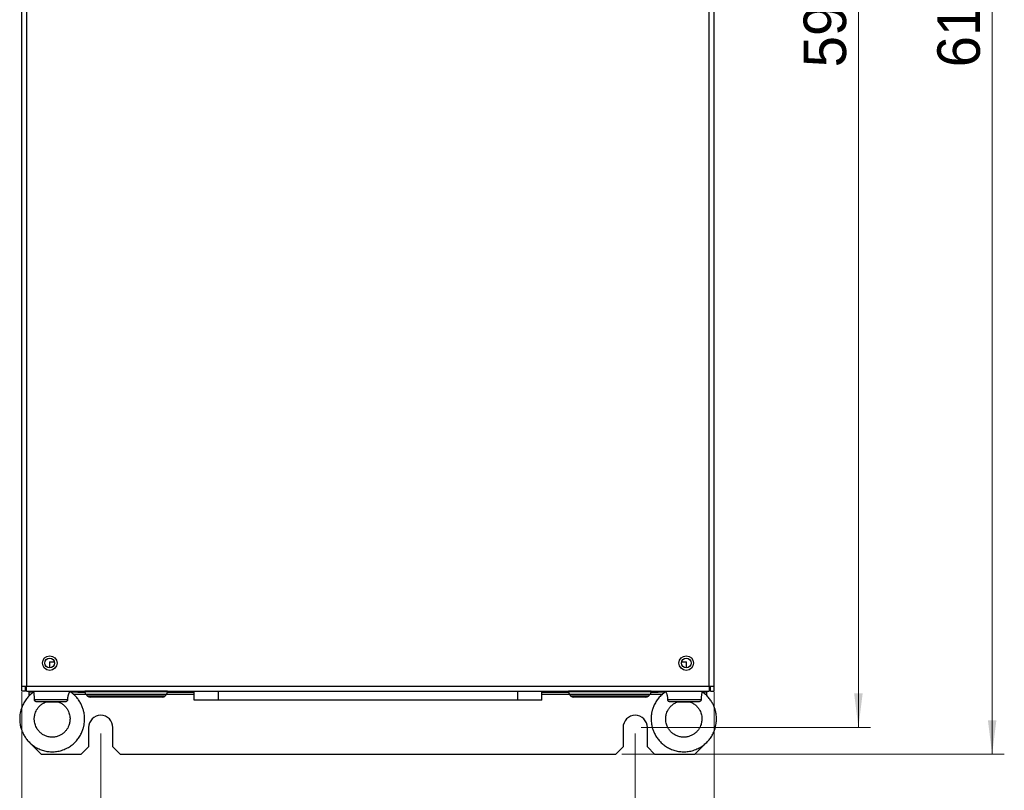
# Model space of a CAD drawing. Header units: millimetres. Extents: x 0 to 423, y 0 to 297.
# Tile 3 of 41: x 97 to 178, y 107 to 170. Entities that reach past the tile are written whole.
import ezdxf

# ---------------------------------------------------------------- set-up
doc = ezdxf.new("R2010")
doc.units = ezdxf.units.MM
doc.layers.add('实线', color=2, linetype='Continuous', lineweight=25)
doc.styles.add('SLDTEXTSTYLE16', font='ARIAL.TTF', dxfattribs={"width": 0.948})
doc.dimstyles.new('SLDDIMSTYLE0', dxfattribs={"dimtxt": 3.5, "dimasz": 2.8, "dimexe": 0, "dimexo": 0.0625, "dimgap": 0.875, "dimtad": 2, "dimlfac": 5, "dimrnd": 1e-09, "dimzin": 12, "dimdsep": 46, "dimtxsty": 'SLDTEXTSTYLE16', "dimsah": 1, "dimcen": 0.09, "dimadec": 0, "dimazin": 3, "dimtfac": 1, "dimtofl": 0, "dimtmove": 0, "dimatfit": 3, "dimfxl": 1, "dimfrac": 2, "dimtolj": 1, "dimtzin": 12, "dimarcsym": 0})

# ---------------------------------------------------------------- blocks, each defined once
blk = doc.blocks.new('_D')
at = {"color": 7, "linetype": 'Continuous', "lineweight": 18, "true_color": 0xffffff}
for p, q in [((153.004, 233.029), (177.99, 233.029)), ((176.99, 233.029), (176.99, 109.629)), ((146.504, 109.629), (177.99, 109.629))]:
    blk.add_line(p, q, dxfattribs=at)
for points in [[(176.99, 233.029), (176.64, 230.229), (177.34, 230.229)], [(176.99, 109.629), (177.34, 112.429), (176.64, 112.429)]]:
    blk.add_solid(points, dxfattribs=at)
at = {"color": 7, "linetype": 'Continuous', "lineweight": 18, "true_color": 0xffffff, "insert": (172.478, 166.156), "char_height": 3.5, "attachment_point": 1, "rotation": 90, "style": 'SLDTEXTSTYLE16'}
blk.add_mtext('617', dxfattribs=at)
blk = doc.blocks.new('_D_1')
at = {"color": 7, "linetype": 'Continuous', "lineweight": 18, "true_color": 0xffffff}
for p, q in [((148.104, 231.029), (166.977, 231.029)), ((165.977, 231.029), (165.977, 111.829)), ((148.104, 111.829), (166.977, 111.829))]:
    blk.add_line(p, q, dxfattribs=at)
for points in [[(165.977, 231.029), (165.627, 228.229), (166.327, 228.229)], [(165.977, 111.829), (166.327, 114.629), (165.627, 114.629)]]:
    blk.add_solid(points, dxfattribs=at)
at = {"color": 7, "linetype": 'Continuous', "lineweight": 18, "true_color": 0xffffff, "insert": (161.465, 166.156), "char_height": 3.5, "attachment_point": 1, "rotation": 90, "style": 'SLDTEXTSTYLE16'}
blk.add_mtext('596', dxfattribs=at)
blk = doc.blocks.new('_D_2')
at = {"color": 7, "linetype": 'Continuous', "lineweight": 18, "true_color": 0xffffff}
for p, q in [((103.604, 111.329), (103.604, 98.629)), ((147.604, 111.329), (147.604, 98.629)), ((147.604, 99.629), (103.604, 99.629))]:
    blk.add_line(p, q, dxfattribs=at)
for points in [[(103.604, 99.629), (106.404, 99.279), (106.404, 99.979)], [(147.604, 99.629), (144.804, 99.979), (144.804, 99.279)]]:
    blk.add_solid(points, dxfattribs=at)
at = {"color": 7, "linetype": 'Continuous', "lineweight": 18, "true_color": 0xffffff, "insert": (122.475, 104.14), "char_height": 3.5, "attachment_point": 1, "style": 'SLDTEXTSTYLE16'}
blk.add_mtext('220', dxfattribs=at)
blk = doc.blocks.new('_D_3')
at = {"color": 7, "linetype": 'Continuous', "lineweight": 18, "true_color": 0xffffff}
for p, q in [((97.104, 114.729), (97.104, 90.213)), ((154.104, 114.729), (154.104, 90.213)), ((97.104, 91.213), (154.104, 91.213))]:
    blk.add_line(p, q, dxfattribs=at)
for points in [[(97.104, 91.213), (99.904, 90.863), (99.904, 91.563)], [(154.104, 91.213), (151.304, 91.563), (151.304, 90.863)]]:
    blk.add_solid(points, dxfattribs=at)
at = {"color": 7, "linetype": 'Continuous', "lineweight": 18, "true_color": 0xffffff, "insert": (122.475, 95.725), "char_height": 3.5, "attachment_point": 1, "style": 'SLDTEXTSTYLE16'}
blk.add_mtext('285', dxfattribs=at)

msp = doc.modelspace()

# ---------------------------------------------------------------- linework, layer by layer
at = {"layer": '实线', "color": 2, "linetype": 'Continuous', "lineweight": 25, "true_color": 0xffff00}
for p, q in [((97.1039, 115.2286), (97.1039, 187.6286)), ((97.5039, 187.6286), (97.5039, 115.2286)), ((153.7039, 115.2286), (153.7039, 187.6286)), ((154.1039, 115.2286), (154.1039, 187.6286)), ((99.3859, 117.2286), (99.3859, 116.729)), ((99.3859, 117.2286), (99.4522, 117.2286)), ((99.4522, 117.2286), (99.7912, 117.2286)), ((151.4166, 117.2286), (151.8219, 117.2286)), ((151.8219, 116.729), (151.8219, 117.2286)), ((97.1039, 115.2286), (97.5039, 115.2286)), ((97.1039, 114.8286), (97.1039, 115.2286)), ((97.4039, 114.8286), (97.4039, 115.2286)), ((97.5039, 114.8286), (97.5039, 115.2286)), ((97.5039, 115.2286), (153.7039, 115.2286)), ((153.7039, 115.2286), (153.7039, 114.8286)), ((153.7039, 115.2286), (154.1039, 115.2286)), ((153.8039, 114.8286), (153.8039, 115.2286)), ((154.1039, 114.8286), (154.1039, 115.2286)), ((97.4039, 114.8286), (97.1039, 114.8286)), ((97.5039, 114.8286), (153.7039, 114.8286)), ((97.7039, 114.7286), (97.7039, 114.8286)), ((98.0656, 114.7286), (97.7039, 114.7286)), ((97.7039, 114.5813), (97.7039, 114.7286)), ((97.7039, 114.4187), (97.7039, 114.5813)), ((97.7039, 114.5813), (97.8685, 114.5813)), ((98.1039, 114.8286), (98.1039, 114.725)), ((101.1039, 114.725), (101.1039, 114.8286)), ((101.7039, 114.7286), (101.1508, 114.7286)), ((101.3312, 114.5813), (102.3578, 114.5813)), ((101.7039, 114.8286), (101.7039, 114.7286)), ((101.7039, 114.7286), (102.3049, 114.7286)), ((102.3049, 114.8286), (102.3039, 114.8044)), ((102.3039, 114.8044), (102.3039, 114.7529)), ((109.1039, 114.8044), (102.3039, 114.8044)), ((109.1039, 114.7529), (102.304, 114.7529)), ((102.3917, 114.5408), (102.516, 114.4165)), ((105.7429, 114.5408), (102.3917, 114.5408)), ((108.8917, 114.4165), (102.516, 114.4165)), ((109.016, 114.5408), (105.7429, 114.5408)), ((108.8917, 114.4165), (109.016, 114.5408)), ((109.05, 114.5813), (111.3039, 114.5813)), ((109.1039, 114.8044), (109.1029, 114.8286)), ((109.1029, 114.7286), (111.3039, 114.7286)), ((109.1039, 114.7529), (109.1039, 114.8044)), ((111.3039, 114.0786), (111.3039, 114.8286)), ((113.3039, 114.0786), (113.3039, 114.8286)), ((137.9039, 114.8286), (137.9039, 114.0786)), ((139.9039, 114.0786), (139.9039, 114.8286)), ((139.9039, 114.7286), (142.1049, 114.7286)), ((139.9039, 114.5813), (142.1578, 114.5813)), ((142.1049, 114.8286), (142.1039, 114.8044)), ((142.1039, 114.8044), (142.1039, 114.7529)), ((148.9039, 114.8044), (142.1039, 114.8044)), ((148.9039, 114.7529), (142.1039, 114.7529)), ((142.1917, 114.5408), (142.316, 114.4165)), ((145.0106, 114.5408), (142.1917, 114.5408)), ((148.6917, 114.4165), (142.316, 114.4165)), ((148.4464, 114.3286), (142.5298, 114.3286)), ((148.816, 114.5408), (145.0106, 114.5408)), ((148.6917, 114.4165), (148.816, 114.5408)), ((148.85, 114.5813), (149.8565, 114.5813)), ((148.9039, 114.8044), (148.9029, 114.8286)), ((148.9029, 114.7286), (149.5039, 114.7286)), ((148.9039, 114.7529), (148.9039, 114.8044)), ((149.5039, 114.7286), (149.5039, 114.8286)), ((150.1039, 114.7286), (149.5039, 114.7286)), ((150.1039, 114.8286), (150.1039, 114.7571)), ((153.1039, 114.7571), (153.1039, 114.8286)), ((153.5039, 114.7286), (153.134, 114.7286)), ((153.3431, 114.5813), (153.5039, 114.5813)), ((153.5039, 114.8286), (153.5039, 114.7286)), ((153.5039, 114.5813), (153.5039, 114.7286)), ((153.5039, 114.4361), (153.5039, 114.5813)), ((153.8039, 114.8286), (154.1039, 114.8286)), ((100.7292, 113.9521), (98.2998, 113.9521)), ((99.0819, 113.9436), (99.1053, 113.9434)), ((99.1053, 113.9434), (100.096, 113.9434)), ((113.3039, 114.0786), (111.3039, 114.0786)), ((137.9039, 114.0786), (113.3039, 114.0786)), ((139.9039, 114.0786), (137.9039, 114.0786)), ((152.88, 113.9521), (150.4289, 113.9521)), ((151.1074, 113.9434), (152.1024, 113.9434)), ((152.1024, 113.9434), (152.1101, 113.9435)), ((102.6039, 111.8286), (102.6039, 110.2286)), ((104.6039, 110.2286), (104.6039, 111.8286)), ((146.6039, 111.8286), (146.6039, 110.2286)), ((148.6039, 110.2286), (148.6039, 111.8286)), ((97.7039, 110.6286), (98.7039, 109.6286)), ((152.5039, 109.6286), (153.5039, 110.6286)), ((98.7039, 109.6286), (102.0039, 109.6286)), ((102.0039, 109.6286), (102.6039, 110.2286)), ((104.6039, 110.2286), (105.2039, 109.6286)), ((105.2039, 109.6286), (146.0039, 109.6286)), ((146.0039, 109.6286), (146.6039, 110.2286)), ((148.6039, 110.2286), (149.2039, 109.6286)), ((149.2039, 109.6286), (152.5039, 109.6286))]:
    msp.add_line(p, q, dxfattribs=at)
at = {"layer": '实线', "color": 2, "linetype": 'Continuous', "lineweight": 25, "true_color": 0xffff00, "flags": 128}
for points in [[(100.8651, 114.1021), (100.6447, 114.1021), (100.3686, 114.1021), (100.0516, 114.1021), (99.7107, 114.1021), (99.364, 114.1021), (99.0302, 114.1021), (98.727, 114.1021), (98.4708, 114.1021), (98.2753, 114.1021), (98.1508, 114.1021)], [(153.0273, 114.1021), (152.8805, 114.1021), (152.6654, 114.1021), (152.3934, 114.1021), (152.0792, 114.1021), (151.7396, 114.1021), (151.3927, 114.1021), (151.057, 114.1021), (150.7507, 114.1021), (150.49, 114.1021), (150.289, 114.1021)]]:
    msp.add_lwpolyline(points, dxfattribs=at)
at = {"layer": '实线', "color": 2, "linetype": 'Continuous', "lineweight": 25, "true_color": 0xffff00}
for centre, radius in [((99.4039, 117.1286), 0.6), ((151.8039, 117.1286), 0.6), ((99.4039, 117.1286), 0.4), ((151.8039, 117.1286), 0.4)]:
    msp.add_circle(centre, radius, dxfattribs=at)
for centre, radius, start, end in [((102.6039, 114.7529), 0.3, 180, 224.999994), ((102.7281, 114.6286), 0.3, 224.999994, 270), ((108.6796, 114.6286), 0.3, 270, 315.000006), ((108.8039, 114.7529), 0.3, 315.000006, 360), ((142.4039, 114.7529), 0.3, 180, 224.999994), ((142.5281, 114.6286), 0.3, 224.999994, 270), ((148.4796, 114.6286), 0.3, 270, 315.000006), ((148.6039, 114.7529), 0.3, 315.000006, 0), ((103.6039, 111.8286), 1, 0, 180), ((147.6039, 111.8286), 1, 0, 180)]:
    msp.add_arc(centre, radius, start, end, dxfattribs=at)
for points, knots in [([(98.118, 114.7673), (98.0357, 114.71), (97.8487, 114.5796), (97.5987, 114.3261), (97.3693, 114.0266), (97.1919, 113.71), (97.072, 113.4116), (96.9971, 113.1416), (96.9433, 112.8562), (96.9356, 112.6514), (96.9309, 112.5286)], [0, 0, 0, 0, 0.1143273, 0.2597669, 0.4033443, 0.5428758, 0.6710031, 0.7678262, 0.8607436, 1, 1, 1, 1]), ([(98.1508, 114.1021), (98.1506, 114.1443), (98.1501, 114.2298), (98.1438, 114.3464), (98.1347, 114.4493), (98.1247, 114.5352), (98.1145, 114.6118), (98.1072, 114.6726), (98.1034, 114.7103), (98.1042, 114.7228), (98.1043, 114.725)], [0, 0, 0, 0, 0.1628939, 0.3298651, 0.4583862, 0.5904695, 0.719085, 0.8518302, 0.9744403, 1, 1, 1, 1]), ([(101.0981, 114.7618), (101.0974, 114.764), (101.0948, 114.7723), (101.0846, 114.7753), (101.0668, 114.7688), (101.042, 114.746), (101.0128, 114.7082), (100.9816, 114.6566), (100.9501, 114.5915), (100.9217, 114.5161), (100.8977, 114.4311), (100.8788, 114.3336), (100.8664, 114.2227), (100.8655, 114.1426), (100.8651, 114.1021)], [0, 0, 0, 0, 0.0270041, 0.1020555, 0.1874964, 0.2753936, 0.3608408, 0.4488174, 0.5332868, 0.620271, 0.7038198, 0.7895125, 0.8934816, 1, 1, 1, 1]), ([(102.2768, 112.5286), (102.271, 112.6675), (102.2628, 112.8639), (102.2081, 113.1503), (102.1416, 113.3937), (102.0305, 113.6749), (101.88, 113.9569), (101.6867, 114.2336), (101.4488, 114.4901), (101.2469, 114.671), (101.117, 114.7504), (101.0898, 114.767)], [0, 0, 0, 0, 0.1574516, 0.2225522, 0.3306259, 0.4435541, 0.5653656, 0.6933061, 0.8263215, 0.9636158, 1, 1, 1, 1]), ([(108.6794, 114.3286), (108.6919, 114.3286), (108.1362, 114.3286), (106.3078, 114.3286), (105.1732, 114.3286), (103.3197, 114.3286), (102.7409, 114.3286), (102.7283, 114.3286)], [0, 0, 0, 0, 0.3333333, 0.3333333, 0.6666667, 0.6666667, 1, 1, 1, 1]), ([(150.11, 114.769), (150.0259, 114.7108), (149.8365, 114.5795), (149.5838, 114.325), (149.3531, 114.0252), (149.1746, 113.7086), (149.054, 113.4101), (148.9788, 113.1402), (148.9249, 112.8553), (148.9171, 112.651), (148.9125, 112.5286)], [0, 0, 0, 0, 0.11589555, 0.26124358, 0.4047037, 0.54410275, 0.67209564, 0.76863528, 0.86141464, 1, 1, 1, 1]), ([(150.289, 114.1021), (150.2893, 114.1491), (150.288, 114.1956), (150.2815, 114.2875), (150.2763, 114.3333), (150.2617, 114.4215), (150.2525, 114.4633), (150.2312, 114.5417), (150.219, 114.5781), (150.1943, 114.6417), (150.1815, 114.6697), (150.1577, 114.7159), (150.1467, 114.7341), (150.1278, 114.7608), (150.1201, 114.7691), (150.109, 114.7753), (150.1056, 114.7733), (150.1044, 114.7662)], [0, 0, 0, 0, 0.125, 0.125, 0.25, 0.25, 0.375, 0.375, 0.5, 0.5, 0.625, 0.625, 0.75, 0.75, 0.875, 0.875, 1, 1, 1, 1]), ([(153.1034, 114.7662), (153.1044, 114.7604), (153.1039, 114.7511), (153.1003, 114.7255), (153.0972, 114.7094), (153.0893, 114.6709), (153.0844, 114.648), (153.0739, 114.5971), (153.0683, 114.569), (153.0574, 114.5074), (153.0521, 114.4741), (153.0429, 114.4049), (153.039, 114.3686), (153.0296, 114.2563), (153.027, 114.1798), (153.0273, 114.1021)], [0, 0, 0, 0, 0.125, 0.125, 0.25, 0.25, 0.375, 0.375, 0.5, 0.5, 0.625, 0.625, 0.75, 0.75, 1, 1, 1, 1]), ([(154.2953, 112.5286), (154.2894, 112.6674), (154.2812, 112.8636), (154.2261, 113.1498), (154.1592, 113.3932), (154.0475, 113.6744), (153.8959, 113.9565), (153.7012, 114.2334), (153.4615, 114.4902), (153.2574, 114.6716), (153.1258, 114.7515), (153.0977, 114.7685)], [0, 0, 0, 0, 0.1570851, 0.2220624, 0.329952, 0.4427361, 0.5644451, 0.6923396, 0.8253689, 0.9627338, 1, 1, 1, 1]), ([(98.1309, 112.5286), (98.1371, 112.6365), (98.1459, 112.7873), (98.2031, 113.0021), (98.2706, 113.1791), (98.3819, 113.3769), (98.5302, 113.566), (98.7184, 113.7356), (98.9178, 113.8669), (99.0609, 113.9183), (99.1212, 113.9401)], [0, 0, 0, 0, 0.1738065, 0.2432581, 0.3589734, 0.4799963, 0.6109216, 0.7492115, 0.8941342, 1, 1, 1, 1]), ([(98.2998, 113.9521), (98.2801, 113.9523), (98.2609, 113.9563), (98.2249, 113.9714), (98.2085, 113.9825), (98.1672, 114.0239), (98.1507, 114.0625), (98.1508, 114.1021)], [0, 0, 0, 0, 0.25, 0.25, 0.5, 0.5, 1, 1, 1, 1]), ([(99.0819, 113.9436), (99.0715, 113.9437), (99.0503, 113.944), (98.9948, 113.9446), (98.9146, 113.9455), (98.8065, 113.9467), (98.6893, 113.948), (98.5639, 113.9494), (98.4338, 113.9507), (98.3446, 113.9517), (98.2998, 113.9521)], [0, 0, 0, 0, 0.0626997, 0.1285746, 0.2620373, 0.3984122, 0.5458224, 0.6944338, 0.8466106, 1, 1, 1, 1]), ([(100.7292, 113.9521), (100.655, 113.9513), (100.5846, 113.9505), (100.4504, 113.9488), (100.3866, 113.948), (100.2966, 113.9468), (100.2677, 113.9464), (100.2133, 113.9456), (100.1876, 113.9452), (100.1424, 113.9445), (100.1227, 113.9441), (100.1024, 113.9437), (100.0974, 113.9436), (100.0925, 113.9434), (100.0927, 113.9434), (100.096, 113.9434)], [0, 0, 0, 0, 0.25, 0.25, 0.5, 0.5, 0.625, 0.625, 0.75, 0.75, 0.875, 0.875, 0.9375, 0.9375, 1, 1, 1, 1]), ([(100.093, 113.9418), (100.1757, 113.9078), (100.3454, 113.8379), (100.5696, 113.6722), (100.7601, 113.4716), (100.8988, 113.2571), (100.9878, 113.055), (101.044, 112.8617), (101.0726, 112.6894), (101.0756, 112.5742), (101.0768, 112.5286)], [0, 0, 0, 0, 0.1477315, 0.3031725, 0.4552524, 0.5995696, 0.7180362, 0.8133311, 0.9260864, 1, 1, 1, 1]), ([(100.8651, 114.1021), (100.8652, 114.0823), (100.8615, 114.0629), (100.8476, 114.0267), (100.8374, 114.0102), (100.7999, 113.9688), (100.7654, 113.9525), (100.7292, 113.9521)], [0, 0, 0, 0, 0.25, 0.25, 0.5, 0.5, 1, 1, 1, 1]), ([(150.1125, 112.5286), (150.1188, 112.6365), (150.1277, 112.7877), (150.1858, 113.0029), (150.2546, 113.1805), (150.368, 113.379), (150.5194, 113.5689), (150.7117, 113.7389), (150.912, 113.8684), (151.0544, 113.9183), (151.1125, 113.9386)], [0, 0, 0, 0, 0.1745744, 0.2444649, 0.3609232, 0.4828081, 0.6146867, 0.7539546, 0.8997873, 1, 1, 1, 1]), ([(150.4289, 113.9521), (150.4103, 113.9523), (150.3923, 113.9563), (150.3586, 113.9714), (150.3433, 113.9825), (150.3045, 114.0239), (150.2887, 114.0625), (150.289, 114.1021)], [0, 0, 0, 0, 0.25, 0.25, 0.5, 0.5, 1, 1, 1, 1]), ([(151.1074, 113.9434), (151.1093, 113.9434), (151.108, 113.9434), (151.1004, 113.9436), (151.094, 113.9437), (151.0699, 113.9441), (151.0473, 113.9445), (150.9973, 113.9452), (150.9697, 113.9456), (150.9114, 113.9464), (150.8804, 113.9468), (150.7851, 113.948), (150.7181, 113.9488), (150.5783, 113.9505), (150.5053, 113.9513), (150.4289, 113.9521)], [0, 0, 0, 0, 0.0625, 0.0625, 0.125, 0.125, 0.25, 0.25, 0.375, 0.375, 0.5, 0.5, 0.75, 0.75, 1, 1, 1, 1]), ([(152.1001, 113.9425), (152.1869, 113.9065), (152.3618, 113.834), (152.5909, 113.6643), (152.7824, 113.4618), (152.9206, 113.2468), (153.0089, 113.0446), (153.0649, 112.8495), (153.0917, 112.6801), (153.0943, 112.5685), (153.0953, 112.5286)], [0, 0, 0, 0, 0.1532243, 0.3087941, 0.4612285, 0.6058226, 0.7225617, 0.8187811, 0.9351991, 1, 1, 1, 1]), ([(152.88, 113.9521), (152.7999, 113.9513), (152.7222, 113.9505), (152.5706, 113.9488), (152.4968, 113.948), (152.3894, 113.9468), (152.3542, 113.9464), (152.2867, 113.9456), (152.2539, 113.9452), (152.1935, 113.9445), (152.1657, 113.9441), (152.1316, 113.9437), (152.1219, 113.9436), (152.1072, 113.9434), (152.1022, 113.9434), (152.1004, 113.9434)], [0, 0, 0, 0, 0.25, 0.25, 0.5, 0.5, 0.625, 0.625, 0.75, 0.75, 0.875, 0.875, 0.9375, 0.9375, 1, 1, 1, 1]), ([(153.0273, 114.1021), (153.0274, 114.0823), (153.0235, 114.0629), (153.0085, 114.0267), (152.9975, 114.0102), (152.9567, 113.9688), (152.919, 113.9525), (152.88, 113.9521)], [0, 0, 0, 0, 0.25, 0.25, 0.5, 0.5, 1, 1, 1, 1]), ([(96.9309, 112.5286), (96.9367, 112.3897), (96.9449, 112.1934), (96.9997, 111.907), (97.0662, 111.6636), (97.1772, 111.3824), (97.3277, 111.1003), (97.5214, 110.8242), (97.7577, 110.5652), (98.0348, 110.3324), (98.3494, 110.1345), (98.6968, 109.979), (99.0715, 109.8728), (99.4664, 109.822), (99.8737, 109.8317), (100.2848, 109.9061), (100.6729, 110.0426), (101.0263, 110.2317), (101.3369, 110.4609), (101.6096, 110.7303), (101.8383, 111.0309), (102.0159, 111.3472), (102.1358, 111.6457), (102.2107, 111.9157), (102.2644, 112.2011), (102.2722, 112.4058), (102.2768, 112.5286)], [0, 0, 0, 0, 0.0491556, 0.0694797, 0.1032198, 0.1384755, 0.1765045, 0.2164469, 0.2579737, 0.3008364, 0.3448766, 0.3899995, 0.4361609, 0.4833609, 0.5316444, 0.5811077, 0.6319173, 0.6777987, 0.7235097, 0.7689132, 0.8137354, 0.8572945, 0.8972934, 0.9275197, 0.9565268, 1, 1, 1, 1]), ([(101.0768, 112.5286), (101.0706, 112.4208), (101.0618, 112.2699), (101.0047, 112.0551), (100.9371, 111.8782), (100.8259, 111.6804), (100.6775, 111.4916), (100.4897, 111.3207), (100.2653, 111.1791), (100.0089, 111.0771), (99.7268, 111.024), (99.4275, 111.0287), (99.1356, 111.0957), (98.868, 111.2186), (98.6379, 111.3844), (98.4477, 111.5858), (98.3089, 111.8002), (98.2199, 112.0022), (98.1637, 112.1956), (98.1352, 112.3679), (98.1321, 112.483), (98.1309, 112.5286)], [0, 0, 0, 0, 0.0683003, 0.0955925, 0.1410648, 0.1886228, 0.2400722, 0.2944156, 0.3513655, 0.4107692, 0.4726289, 0.537092, 0.6044952, 0.6660923, 0.7269921, 0.786575, 0.8431166, 0.8895303, 0.9268656, 0.9710416, 1, 1, 1, 1]), ([(148.9125, 112.5286), (148.9183, 112.3899), (148.9266, 112.1937), (148.9816, 111.9074), (149.0485, 111.6641), (149.1603, 111.3829), (149.3118, 111.1006), (149.5069, 110.8244), (149.745, 110.5651), (150.0243, 110.3322), (150.3415, 110.134), (150.6918, 109.9785), (151.0694, 109.8725), (151.4673, 109.8219), (151.8775, 109.8319), (152.2912, 109.9066), (152.6818, 110.0433), (153.0374, 110.2325), (153.35, 110.4619), (153.6245, 110.7314), (153.8545, 111.0323), (154.0332, 111.3487), (154.1537, 111.6471), (154.2289, 111.917), (154.2828, 112.202), (154.2906, 112.4063), (154.2953, 112.5286)], [0, 0, 0, 0, 0.0490739, 0.0693731, 0.1030782, 0.1383123, 0.1763347, 0.2162894, 0.2578482, 0.3007615, 0.3448674, 0.3900651, 0.4363028, 0.4835716, 0.5319063, 0.5813938, 0.632193, 0.6780951, 0.7238172, 0.769222, 0.8140371, 0.8575836, 0.8975669, 0.9277246, 0.9567077, 1, 1, 1, 1]), ([(153.0953, 112.5286), (153.0889, 112.4207), (153.08, 112.2696), (153.022, 112.0544), (152.9532, 111.8768), (152.8398, 111.6782), (152.6883, 111.4887), (152.4965, 111.3173), (152.2673, 111.1758), (152.0056, 111.0746), (151.7184, 111.0232), (151.4147, 111.0299), (151.1191, 111.0992), (150.8488, 111.2244), (150.6167, 111.3923), (150.4254, 111.5957), (150.2872, 111.8105), (150.1989, 112.0126), (150.1428, 112.2077), (150.1161, 112.3772), (150.1134, 112.4887), (150.1125, 112.5286)], [0, 0, 0, 0, 0.0685333, 0.0959704, 0.1416888, 0.1895376, 0.2413097, 0.2959825, 0.3532326, 0.4128677, 0.4748529, 0.5393097, 0.6065706, 0.6681342, 0.7291046, 0.7888463, 0.8455152, 0.8912672, 0.9289772, 0.9746034, 1, 1, 1, 1])]:
    msp.add_open_spline(points, degree=3, knots=knots, dxfattribs=at)

# ---------------------------------------------------------------- dimensions: what is measured, and where the dimension line sits
at = {"color": 7, "linetype": 'Continuous', "lineweight": 18, "true_color": 0xffffff}
for base, p1, p2, picture, middle in [((176.9899, 109.6286), (152.5039, 233.0286), (146.0039, 109.6286), '_D', (176.9899, 170.1668)), ((165.9765, 111.8286), (147.6039, 231.0286), (147.6039, 111.8286), '_D_1', (165.9765, 170.1668))]:
    dim = msp.add_linear_dim(base=base, p1=p1, p2=p2, angle=90, dimstyle='SLDDIMSTYLE0', dxfattribs=at)
    dim.commit()
    dim.dimension.update_dxf_attribs({"geometry": picture, "text_midpoint": middle, "dimtype": 160})
for base, p1, p2, picture, middle in [((154.1039, 91.2133), (97.1039, 115.2286), (154.1039, 115.2286), '_D_3', (126.4857, 91.2133)), ((103.6039, 99.6286), (147.6039, 111.8286), (103.6039, 111.8286), '_D_2', (126.4857, 99.6286))]:
    dim = msp.add_linear_dim(base=base, p1=p1, p2=p2, dimstyle='SLDDIMSTYLE0', dxfattribs=at)
    dim.commit()
    dim.dimension.update_dxf_attribs({"geometry": picture, "text_midpoint": middle, "dimtype": 160})

doc.saveas('drawing.dxf')
